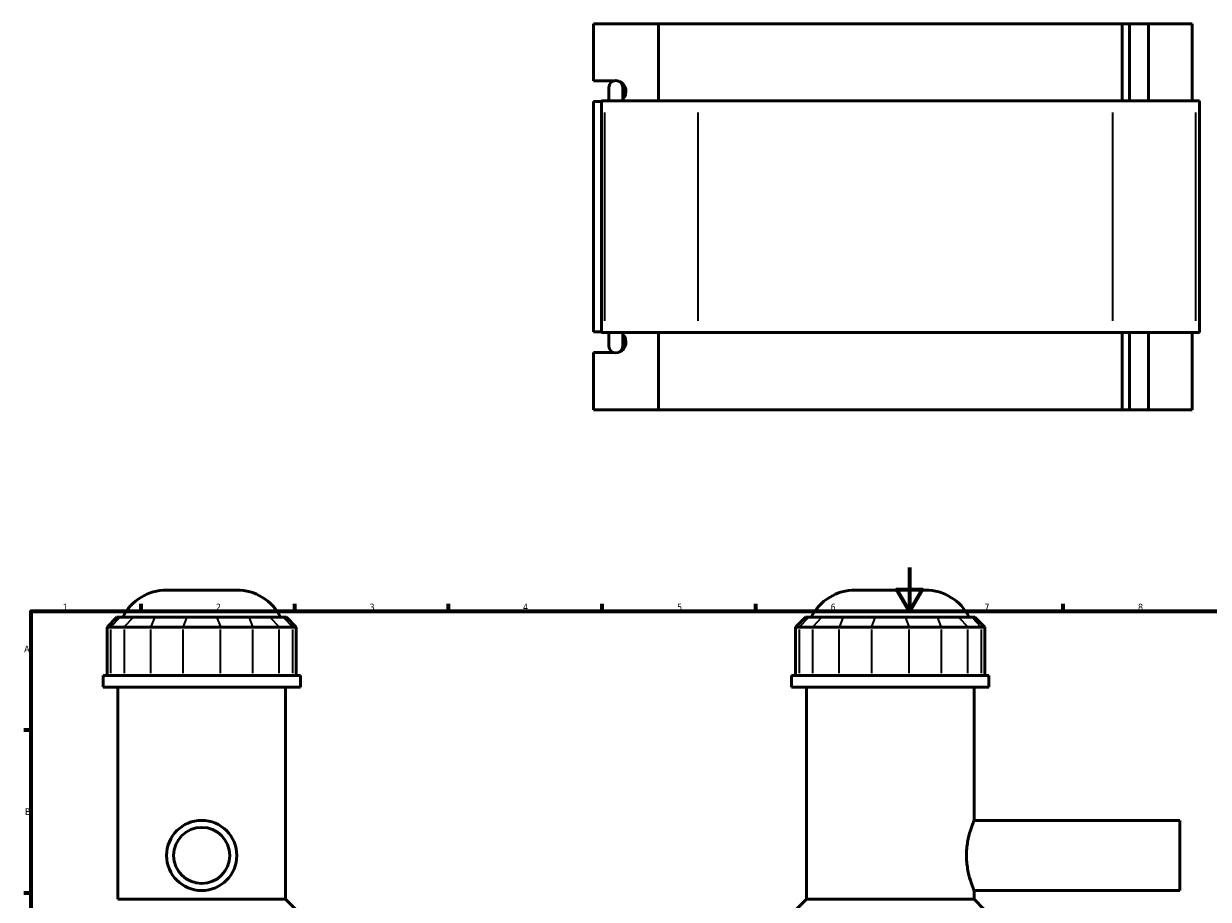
# Model space of a CAD drawing. Header units: millimetres. Extents: x 0 to 909, y -438 to 1024.
# Tile 4 of 5: x 17 to 557, y 443 to 842. Entities that reach past the tile are written whole.
import ezdxf

# ---------------------------------------------------------------- set-up
doc = ezdxf.new("R2010")
doc.units = ezdxf.units.MM
for name, color, linetype, lineweight in [('Border (ANSI)', 7, 'Continuous', 70), ('Visible (ANSI)', 7, 'Continuous', 50), ('Visible Narrow (ANSI)', 7, 'Continuous', 35)]:
    doc.layers.add(name, color=color, linetype=linetype, lineweight=lineweight)
doc.styles.add('Note Text (ANSI)', font='tahoma.ttf')

# ---------------------------------------------------------------- blocks, each defined once
blk = doc.blocks.new('Borders Default Border')
at = {"layer": 'Border (ANSI)'}
for p, q in [((70.08, 574), (70.08, 577.45)), ((140.17, 574), (140.17, 577.45)), ((210.25, 574), (210.25, 577.45)), ((280.33, 574), (280.33, 577.45)), ((350.42, 574), (350.42, 577.45)), ((490.58, 574), (490.58, 577.45)), ((20, 519.75), (16.55, 519.75)), ((20, 445.5), (16.55, 445.5))]:
    blk.add_line(p, q, dxfattribs=at)
at = {"layer": 'Border (ANSI)', "flags": 128}
for points in [[(420.5, 594), (420.5, 574), (414.73, 584), (426.27, 584), (420.5, 574)], [(20, 20), (20, 574), (821, 574), (821, 20), (20, 20)]]:
    blk.add_lwpolyline(points, dxfattribs=at)
at = {"layer": 'Border (ANSI)', "color": 230, "true_color": 0xff0080, "char_height": 3.05, "attachment_point": 7, "style": 'Note Text (ANSI)'}
for s, insert in [('1', (34.35, 574.4)), ('2', (104.2, 574.4)), ('3', (174.26, 574.34)), ('4', (244.23, 574.4)), ('5', (314.48, 574.34)), ('6', (384.49, 574.34)), ('7', (454.6, 574.4)), ('8', (524.63, 574.33)), ('A', (16.78, 555.35)), ('B', (17.15, 481.1))]:
    blk.add_mtext(s, dxfattribs=dict(at, insert=insert))

msp = doc.modelspace()

# ---------------------------------------------------------------- linework, layer by layer
at = {"layer": 'Visible (ANSI)'}
for p, q in [((276.346, 815.811), (276.346, 841.886)), ((276.346, 841.886), (305.947, 841.886)), ((305.947, 841.886), (305.947, 806.686)), ((305.947, 841.886), (517.377, 841.886)), ((517.377, 841.886), (520.793, 841.886)), ((517.377, 806.686), (517.377, 841.886)), ((529.437, 841.886), (520.793, 841.886)), ((520.793, 806.686), (520.793, 841.886)), ((549.341, 841.886), (529.437, 841.886)), ((529.437, 806.686), (529.437, 841.886)), ((549.341, 806.686), (549.341, 841.886)), ((276.346, 815.811), (285.476, 815.811)), ((284.693, 815.397), (284.693, 815.811)), ((283.39, 812.846), (283.39, 806.686)), ((289.69, 806.686), (289.69, 812.846)), ((280.015, 806.361), (276.346, 806.361)), ((276.346, 701.411), (276.346, 806.361)), ((281.605, 806.686), (280.015, 806.686)), ((280.015, 701.086), (280.015, 806.686)), ((281.605, 806.686), (324.026, 806.686)), ((513.202, 806.686), (324.026, 806.686)), ((513.202, 806.686), (551.067, 806.686)), ((552.716, 806.686), (551.067, 806.686)), ((552.716, 701.086), (552.716, 806.686)), ((276.346, 701.411), (280.015, 701.411)), ((280.015, 701.086), (281.605, 701.086)), ((324.026, 701.086), (281.605, 701.086)), ((283.39, 701.086), (283.39, 694.926)), ((289.69, 694.926), (289.69, 701.086)), ((305.947, 701.086), (305.947, 665.886)), ((324.026, 701.086), (513.202, 701.086)), ((551.067, 701.086), (513.202, 701.086)), ((517.377, 665.886), (517.377, 701.086)), ((520.793, 665.886), (520.793, 701.086)), ((529.437, 665.886), (529.437, 701.086)), ((549.341, 665.886), (549.341, 701.086)), ((551.067, 701.086), (552.716, 701.086)), ((285.476, 691.961), (276.346, 691.961)), ((276.346, 665.886), (276.346, 691.961)), ((284.693, 691.961), (284.693, 692.374)), ((305.947, 665.886), (276.346, 665.886)), ((517.377, 665.886), (305.947, 665.886)), ((520.793, 665.886), (517.377, 665.886)), ((520.793, 665.886), (529.437, 665.886)), ((529.437, 665.886), (549.341, 665.886)), ((81.816, 583.695), (113.615, 583.695)), ((395.763, 583.695), (427.561, 583.695)), ((59.069, 571.305), (54.569, 566.805)), ((59.069, 571.305), (60.439, 571.305)), ((66.486, 571.305), (60.439, 571.305)), ((66.486, 571.305), (76.228, 571.305)), ((90.827, 571.305), (76.228, 571.305)), ((90.827, 571.305), (104.604, 571.305)), ((119.203, 571.305), (104.604, 571.305)), ((119.203, 571.305), (128.944, 571.305)), ((134.991, 571.305), (128.944, 571.305)), ((134.991, 571.305), (136.361, 571.305)), ((136.361, 571.305), (140.861, 566.805)), ((373.016, 571.305), (368.516, 566.805)), ((373.016, 571.305), (374.386, 571.305)), ((380.433, 571.305), (374.386, 571.305)), ((380.433, 571.305), (390.175, 571.305)), ((404.774, 571.305), (390.175, 571.305)), ((404.774, 571.305), (418.55, 571.305)), ((433.149, 571.305), (418.55, 571.305)), ((433.149, 571.305), (442.891, 571.305)), ((448.938, 571.305), (442.891, 571.305)), ((448.938, 571.305), (450.308, 571.305)), ((450.308, 571.305), (454.808, 566.805)), ((56.282, 566.805), (54.569, 566.805)), ((54.569, 566.805), (54.569, 544.755)), ((56.282, 566.805), (62.329, 566.805)), ((74.506, 566.805), (62.329, 566.805)), ((74.506, 566.805), (89.105, 566.805)), ((106.326, 566.805), (89.105, 566.805)), ((106.326, 566.805), (120.925, 566.805)), ((133.102, 566.805), (120.925, 566.805)), ((133.102, 566.805), (139.149, 566.805)), ((140.861, 566.805), (139.149, 566.805)), ((140.861, 566.805), (140.861, 544.755)), ((370.229, 566.805), (368.516, 566.805)), ((368.516, 566.805), (368.516, 544.755)), ((370.229, 566.805), (376.276, 566.805)), ((388.453, 566.805), (376.276, 566.805)), ((388.453, 566.805), (403.052, 566.805)), ((420.272, 566.805), (403.052, 566.805)), ((420.272, 566.805), (434.871, 566.805)), ((447.048, 566.805), (434.871, 566.805)), ((447.048, 566.805), (453.095, 566.805)), ((454.808, 566.805), (453.095, 566.805)), ((454.808, 566.805), (454.808, 544.755)), ((142.715, 544.755), (52.715, 544.755)), ((52.715, 539.445), (52.715, 544.755)), ((142.715, 539.445), (142.715, 544.755)), ((456.662, 544.755), (366.662, 544.755)), ((366.662, 539.445), (366.662, 544.755)), ((456.662, 539.445), (456.662, 544.755)), ((142.715, 539.445), (52.715, 539.445)), ((59.465, 442.695), (59.465, 539.445)), ((135.965, 442.695), (135.965, 539.445)), ((456.662, 539.445), (366.662, 539.445)), ((373.412, 442.695), (373.412, 539.445)), ((449.912, 478.695), (449.912, 539.445)), ((449.912, 478.695), (543.662, 478.695)), ((543.662, 446.695), (543.662, 478.695)), ((449.912, 446.695), (543.662, 446.695)), ((449.912, 442.695), (449.912, 446.695)), ((135.965, 442.695), (59.465, 442.695)), ((135.965, 442.695), (140.465, 438.195)), ((373.412, 442.695), (368.912, 438.195)), ((449.912, 442.695), (373.412, 442.695)), ((449.912, 442.695), (454.412, 438.195))]:
    msp.add_line(p, q, dxfattribs=at)
for radius in [16, 12.8]:
    msp.add_circle((97.715, 462.695), radius, dxfattribs=at)
for centre, radius, start, end in [((286.54, 812.846), 3.15, 0, 180), ((286.54, 694.926), 3.15, 180, 0), ((81.816, 561.195), 22.5, 90, 153.29908), ((113.615, 561.195), 22.5, 26.70092, 90), ((395.763, 561.195), 22.5, 90, 153.29908), ((427.561, 561.195), 22.5, 26.70092, 90)]:
    msp.add_arc(centre, radius, start, end, dxfattribs=at)
for centre, major_axis, start_param, end_param in [((286.706, 811.086), (0, 4.725), 3.8784876, 5.9528364), ((286.706, 696.686), (0, -4.725), 0.3303489, 2.4046977)]:
    msp.add_ellipse(centre, major_axis=major_axis, ratio=0.9396926, start_param=start_param, end_param=end_param, dxfattribs=at)
msp.add_open_spline([(449.912, 446.695), (449.912, 446.695), (449.87, 446.794), (449.701, 447.205), (449.574, 447.517), (449.253, 448.337), (449.059, 448.846), (448.642, 450.017), (448.418, 450.678), (447.765, 452.789), (447.289, 454.571), (446.775, 457.52), (446.636, 458.549), (446.451, 460.627), (446.405, 461.676), (446.405, 463.714), (446.451, 464.763), (446.636, 466.84), (446.775, 467.869), (447.289, 470.819), (447.765, 472.601), (448.418, 474.712), (448.642, 475.373), (449.059, 476.544), (449.253, 477.052), (449.574, 477.873), (449.701, 478.185), (449.87, 478.596), (449.912, 478.695), (449.912, 478.695)], degree=3, knots=[2.4438124, 2.4438124, 2.4438124, 2.4438124, 2.7491011, 2.7491011, 3.0543898, 3.0543898, 3.3596785, 3.3596785, 3.6649672, 3.6649672, 4.276296, 4.276296, 4.5819604, 4.5819604, 4.8876248, 4.8876248, 5.1932893, 5.1932893, 5.4989537, 5.4989537, 6.1102825, 6.1102825, 6.4155712, 6.4155712, 6.7208599, 6.7208599, 7.0261486, 7.0261486, 7.3314373, 7.3314373, 7.3314373, 7.3314373], dxfattribs=at)
at = {"layer": 'Visible Narrow (ANSI)'}
for p, q in [((281.605, 706.366), (281.605, 801.406)), ((324.026, 706.366), (324.026, 801.406)), ((513.202, 706.366), (513.202, 801.406)), ((551.067, 706.366), (551.067, 801.406)), ((60.231, 571.08), (56.49, 567.03)), ((66.279, 571.08), (62.537, 567.03)), ((76.142, 571.08), (74.592, 567.03)), ((90.741, 571.08), (89.191, 567.03)), ((104.69, 571.08), (106.24, 567.03)), ((119.289, 571.08), (120.839, 567.03)), ((129.152, 571.08), (132.894, 567.03)), ((135.199, 571.08), (138.941, 567.03)), ((374.178, 571.08), (370.436, 567.03)), ((380.225, 571.08), (376.484, 567.03)), ((390.089, 571.08), (388.539, 567.03)), ((404.688, 571.08), (403.138, 567.03)), ((418.636, 571.08), (420.186, 567.03)), ((433.235, 571.08), (434.785, 567.03)), ((443.099, 571.08), (446.84, 567.03)), ((449.146, 571.08), (452.888, 567.03)), ((56.282, 545.857), (56.282, 565.702)), ((62.329, 565.702), (62.329, 545.857)), ((74.506, 545.857), (74.506, 565.702)), ((89.105, 565.702), (89.105, 545.857)), ((106.326, 545.857), (106.326, 565.702)), ((120.925, 565.702), (120.925, 545.857)), ((133.102, 545.857), (133.102, 565.702)), ((139.149, 565.702), (139.149, 545.857)), ((370.229, 545.857), (370.229, 565.702)), ((376.276, 565.702), (376.276, 545.857)), ((388.453, 545.857), (388.453, 565.702)), ((403.052, 565.702), (403.052, 545.857)), ((420.272, 545.857), (420.272, 565.702)), ((434.871, 565.702), (434.871, 545.857)), ((447.048, 545.857), (447.048, 565.702)), ((453.095, 565.702), (453.095, 545.857))]:
    msp.add_line(p, q, dxfattribs=at)

# ---------------------------------------------------------------- block references
msp.add_blockref('Borders Default Border', (0, 0))

doc.saveas('drawing.dxf')
